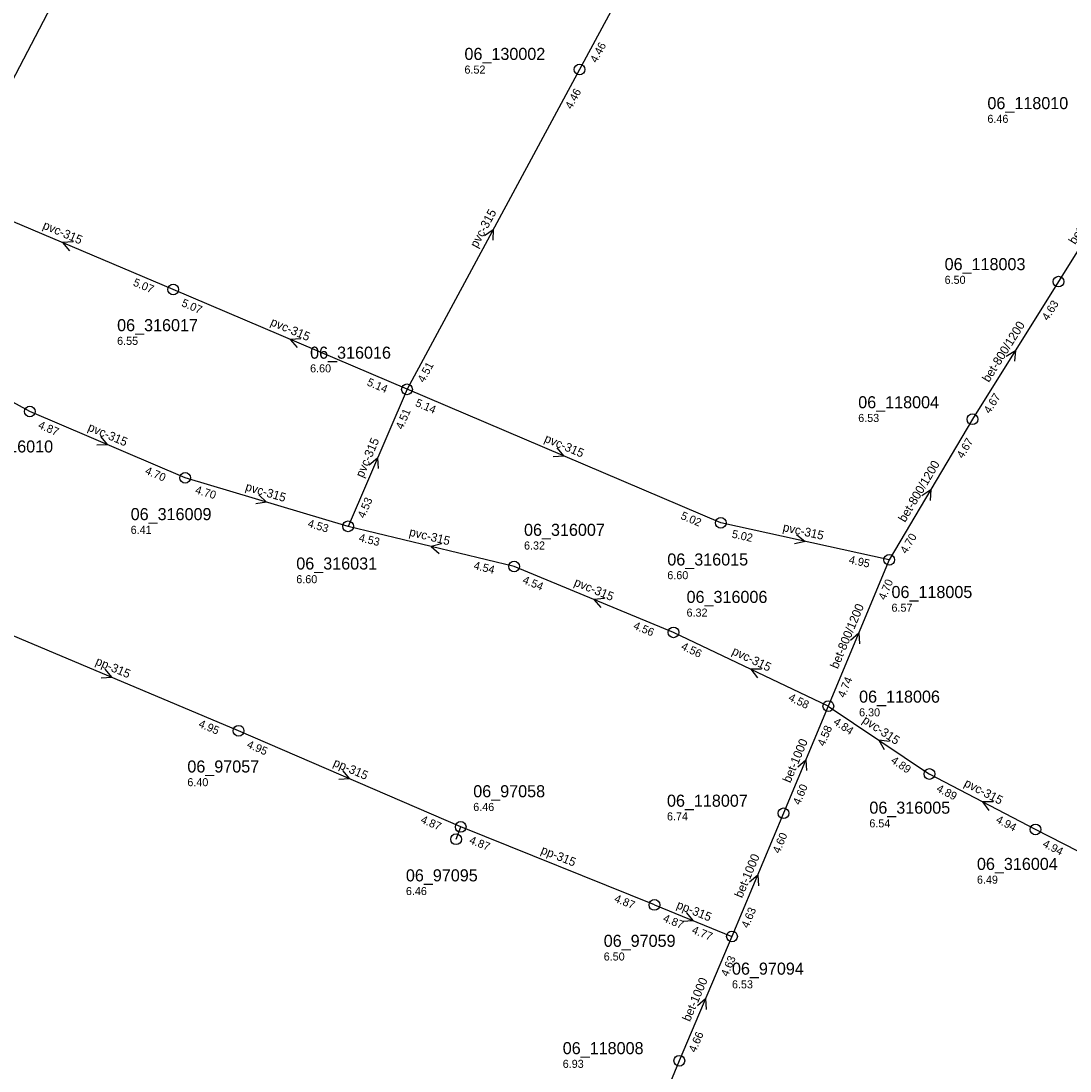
# Model space of a CAD drawing. Header units: metres. Extents: x 165198 to 166142, y 447057 to 448598.
# Tile 26 of 29: x 165679 to 165835, y 447970 to 448127. Entities that reach past the tile are written whole.
import ezdxf

# ---------------------------------------------------------------- set-up
doc = ezdxf.new("R2010")
doc.units = ezdxf.units.M

msp = doc.modelspace()

# ---------------------------------------------------------------- linework, layer by layer
at = {"layer": 'CON_BxH1000x1000mm', "linetype": 'Continuous'}
for points in [[(165799.095, 448024.722), (165792.425, 448008.74)], [(165792.425, 448008.74), (165784.741, 447990.377)], [(165784.741, 447990.377), (165776.886, 447971.85)], [(165776.886, 447971.85), (165761.133, 447933.606)]]:
    msp.add_lwpolyline(points, dxfattribs=at)
at = {"layer": 'CON_BxH250x250mm', "linetype": 'Continuous'}
msp.add_lwpolyline([(165743.614, 448004.873), (165744.295, 448006.713)], dxfattribs=at)
at = {"layer": 'CON_BxH315x315mm', "linetype": 'Continuous'}
for points in [[(165787.309, 448166.47), (165762.019, 448119.618)], [(165686.796, 448135.875), (165668.438, 448100.793)], [(165762.019, 448119.618), (165736.294, 448071.944)], [(165701.437, 448086.831), (165668.438, 448100.793)], [(165736.294, 448071.944), (165701.437, 448086.831)], [(165680.071, 448068.64), (165658.796, 448080.277)], [(165736.294, 448071.944), (165727.509, 448051.516)], [(165783.068, 448052.041), (165736.294, 448071.944)], [(165703.222, 448058.747), (165680.071, 448068.64)], [(165727.509, 448051.516), (165703.222, 448058.747)], [(165808.183, 448046.522), (165783.068, 448052.041)], [(165752.255, 448045.532), (165727.509, 448051.516)], [(165776.015, 448035.714), (165752.255, 448045.532)], [(165711.186, 448021.04), (165673.43, 448036.944)], [(165799.095, 448024.722), (165776.015, 448035.714)], [(165799.095, 448024.722), (165814.172, 448014.598)], [(165744.295, 448006.713), (165711.186, 448021.04)], [(165829.991, 448006.33), (165814.172, 448014.598)], [(165773.177, 447995.083), (165744.295, 448006.713)], [(165846.767, 447997.751), (165829.991, 448006.33)], [(165773.177, 447995.083), (165784.741, 447990.377)]]:
    msp.add_lwpolyline(points, dxfattribs=at)
at = {"layer": 'CON_BxH800x1200mm', "linetype": 'Continuous'}
for points in [[(165846.343, 448108.654), (165833.423, 448087.999)], [(165833.423, 448087.999), (165820.594, 448067.479)], [(165820.594, 448067.479), (165808.183, 448046.522)], [(165808.183, 448046.522), (165799.095, 448024.722)]]:
    msp.add_lwpolyline(points, dxfattribs=at)
at = {"layer": 'NOD_inspectieput'}
for centre in [(165762.02, 448119.62), (165833.42, 448088), (165701.44, 448086.83), (165736.29, 448071.94), (165680.07, 448068.64), (165820.59, 448067.48), (165703.22, 448058.75), (165727.51, 448051.52), (165783.07, 448052.04), (165808.18, 448046.52), (165752.26, 448045.53), (165776.02, 448035.71), (165799.1, 448024.72), (165711.19, 448021.04), (165814.17, 448014.6), (165792.42, 448008.74), (165744.3, 448006.71), (165829.99, 448006.33), (165743.61, 448004.87), (165773.18, 447995.08), (165784.74, 447990.38), (165776.89, 447971.85)]:
    msp.add_circle(centre, 0.8, dxfattribs=at)
at = {"layer": 'PIJL'}
for points in [[(165747.84, 448094.86), (165749.16, 448095.78), (165749.11, 448094.17)], [(165686.54, 448093.91), (165684.94, 448093.81), (165685.98, 448092.59)], [(165720.47, 448079.48), (165718.87, 448079.39), (165719.91, 448078.16)], [(165825.63, 448076.9), (165827.01, 448077.74), (165826.86, 448076.14)], [(165690.61, 448064.92), (165691.65, 448063.69), (165690.04, 448063.6)], [(165758.64, 448063.22), (165759.68, 448061.99), (165758.07, 448061.89)], [(165730.67, 448060.69), (165731.9, 448061.73), (165731.99, 448060.12)], [(165813.04, 448056.13), (165814.39, 448057), (165814.27, 448055.39)], [(165714.19, 448056.23), (165715.37, 448055.13), (165713.78, 448054.85)], [(165794.37, 448050.29), (165795.63, 448049.28), (165794.06, 448048.89)], [(165741.45, 448048.89), (165739.88, 448048.52), (165741.11, 448047.49)], [(165765.74, 448040.74), (165764.14, 448040.62), (165765.19, 448039.41)], [(165802.42, 448034.57), (165803.64, 448035.62), (165803.75, 448034.02)], [(165691.26, 448030.21), (165692.31, 448028.99), (165690.7, 448028.89)], [(165789.16, 448030.25), (165787.55, 448030.22), (165788.55, 448028.95)], [(165808.23, 448019.45), (165806.63, 448019.66), (165807.43, 448018.26)], [(165794.54, 448015.68), (165795.76, 448016.73), (165795.87, 448015.12)], [(165726.7, 448015.11), (165727.74, 448013.88), (165726.13, 448013.79)], [(165823.69, 448010.44), (165822.08, 448010.46), (165823.02, 448009.16)], [(165787.36, 447998.51), (165788.58, 447999.56), (165788.69, 447997.95)], [(165777.9, 447993.94), (165778.96, 447992.73), (165777.35, 447992.61)], [(165779.59, 447980.07), (165780.81, 447981.11), (165780.91, 447979.51)]]:
    msp.add_lwpolyline(points, dxfattribs=at)

# ---------------------------------------------------------------- texts
at = {"layer": 'DMM_BxH1000x1000mm'}
for rotation, p in [(67.35, (165793.44, 448013.18)), (67.29, (165786.25, 447996.02)), (67.02, (165778.47, 447977.59))]:
    msp.add_text('bet-1000', height=1.3, rotation=rotation, dxfattribs=at).set_placement(p)
at = {"layer": 'DMM_BxH315x315mm'}
for s, rotation, p in [('pvc-315', 61.65, (165746.74, 448092.93)), ('pvc-315', -22.93, (165681.88, 448095.94)), ('pvc-315', -23.13, (165715.82, 448081.53)), ('pvc-315', -23.14, (165688.6, 448065.84)), ('pvc-315', 66.73, (165729.75, 448058.68)), ('pvc-315', -23.05, (165756.65, 448064.16)), ('pvc-315', -16.58, (165712.1, 448056.9)), ('pvc-315', -13.59, (165736.53, 448050.13)), ('pvc-315', -12.39, (165792.23, 448050.82)), ('pvc-315', -22.45, (165761.08, 448042.72)), ('pvc-315', -25.47, (165784.62, 448032.49)), ('pp-315', -22.84, (165689.74, 448030.94)), ('pvc-315', -33.88, (165804.06, 448022.34)), ('pp-315', -23.4, (165725.18, 448015.84)), ('pvc-315', -27.59, (165819.22, 448012.85)), ('pp-315', -21.93, (165756.14, 448002.79)), ('pp-315', -22.14, (165776.36, 447994.63))]:
    msp.add_text(s, height=1.3, rotation=rotation, dxfattribs=at).set_placement(p)
at = {"layer": 'DMM_BxH800x1200mm'}
for rotation, p in [(57.97, (165835.92, 448093.44)), (57.99, (165823.04, 448072.88)), (59.37, (165810.55, 448052.02)), (67.37, (165800.51, 448030.18))]:
    msp.add_text('bet-800/1200', height=1.3, rotation=rotation, dxfattribs=at).set_placement(p)
at = {"layer": 'INV_BxH1000x1000mm'}
for s, rotation, p in [('4.58', 67.35, (165798.51, 448018.64)), ('4.60', 67.35, (165794.86, 448009.89)), ('4.60', 67.29, (165791.83, 448002.66)), ('4.63', 67.29, (165787.17, 447991.53)), ('4.63', 67.02, (165784.12, 447984.3)), ('4.66', 67.02, (165779.32, 447972.99))]:
    msp.add_text(s, height=1.2, rotation=rotation, dxfattribs=at).set_placement(p)
at = {"layer": 'INV_BxH315x315mm'}
for s, rotation, p in [('4.46', 61.64, (165764.55, 448120.52)), ('4.46', 61.65, (165760.83, 448113.62)), ('5.07', -22.93, (165695.36, 448087.45)), ('5.07', -23.13, (165702.57, 448084.39)), ('4.51', 61.65, (165738.83, 448072.85)), ('5.14', -23.13, (165730.22, 448072.58)), ('5.14', -23.05, (165737.43, 448069.5)), ('4.51', 66.73, (165735.64, 448065.87)), ('4.87', -23.14, (165681.2, 448066.2)), ('4.70', -23.14, (165697.14, 448059.39)), ('4.70', -16.58, (165704.63, 448056.45)), ('4.53', 66.73, (165729.95, 448052.64)), ('5.02', -23.05, (165776.99, 448052.67)), ('4.53', -16.58, (165721.4, 448051.46)), ('4.53', -13.59, (165729.03, 448049.3)), ('5.02', -12.39, (165784.64, 448049.85)), ('4.54', -13.59, (165746.16, 448045.16)), ('4.95', -12.39, (165802.09, 448046.02)), ('4.54', -22.45, (165753.42, 448043.1)), ('4.56', -22.45, (165769.93, 448036.28)), ('4.56', -25.47, (165777.05, 448033.23)), ('4.58', -25.47, (165793.05, 448025.61)), ('4.95', -22.84, (165705.11, 448021.65)), ('4.84', -33.88, (165799.75, 448022.11)), ('4.95', -23.4, (165712.31, 448018.59)), ('4.89', -33.88, (165808.32, 448016.36)), ('4.89', -27.59, (165815.11, 448012.08)), ('4.87', -23.4, (165738.22, 448007.38)), ('4.94', -27.59, (165823.98, 448007.44)), ('4.87', -21.93, (165745.48, 448004.3)), ('4.94', -27.08, (165830.95, 448003.82)), ('4.87', -21.93, (165767.09, 447995.59)), ('4.87', -22.14, (165774.35, 447992.66)), ('4.77', -22.14, (165778.65, 447990.91))]:
    msp.add_text(s, height=1.2, rotation=rotation, dxfattribs=at).set_placement(p)
at = {"layer": 'INV_BxH800x1200mm'}
for s, rotation, p in [('4.63', 57.99, (165831.85, 448082.09)), ('4.67', 57.99, (165823.18, 448068.22)), ('4.67', 59.37, (165819.17, 448061.54)), ('4.70', 59.37, (165810.75, 448047.33)), ('4.70', 67.37, (165807.6, 448040.44)), ('4.74', 67.37, (165801.53, 448025.88))]:
    msp.add_text(s, height=1.2, rotation=rotation, dxfattribs=at).set_placement(p)
at = {"layer": 'NLV_inspectieput'}
for s, p in [('6.52', (165744.86, 448119.01)), ('6.46', (165822.82, 448111.67)), ('6.50', (165816.44, 448087.67)), ('6.55', (165693.08, 448078.57)), ('6.60', (165721.85, 448074.47)), ('6.53', (165803.56, 448067.08)), ('6.41', (165695.1, 448050.4)), ('6.32', (165753.74, 448048.06)), ('6.60', (165719.79, 448043.04)), ('6.60', (165775.1, 448043.64)), ('6.57', (165808.52, 448038.79)), ('6.32', (165777.97, 448038.06)), ('6.30', (165803.69, 448023.19)), ('6.40', (165703.55, 448012.78)), ('6.46', (165746.17, 448009.09)), ('6.74', (165775.05, 448007.68)), ('6.54', (165805.22, 448006.64)), ('6.49', (165821.26, 447998.25)), ('6.46', (165736.13, 447996.55)), ('6.50', (165765.62, 447986.79)), ('6.53', (165784.74, 447982.64)), ('6.93', (165759.51, 447970.79))]:
    msp.add_text(s, height=1.2, dxfattribs=at).set_placement(p)
at = {"layer": 'NNR_inspectieput'}
for s, p in [('06_130002', (165744.86, 448121.05)), ('06_118010', (165822.82, 448113.71)), ('06_118003', (165816.44, 448089.71)), ('06_316017', (165693.08, 448080.61)), ('06_316016', (165721.85, 448076.51)), ('06_118004', (165803.56, 448069.12)), ('06_316010', (165671.49, 448062.53)), ('06_316009', (165695.1, 448052.44)), ('06_316007', (165753.74, 448050.1)), ('06_316015', (165775.1, 448045.68)), ('06_316031', (165719.79, 448045.08)), ('06_118005', (165808.52, 448040.83)), ('06_316006', (165777.97, 448040.1)), ('06_118006', (165803.69, 448025.23)), ('06_97057', (165703.55, 448014.82)), ('06_97058', (165746.17, 448011.13)), ('06_118007', (165775.05, 448009.72)), ('06_316005', (165805.22, 448008.68)), ('06_316004', (165821.26, 448000.29)), ('06_97095', (165736.13, 447998.59)), ('06_97059', (165765.62, 447988.83)), ('06_97094', (165784.74, 447984.68)), ('06_118008', (165759.51, 447972.83))]:
    msp.add_text(s, height=1.8, dxfattribs=at).set_placement(p)

doc.saveas('drawing.dxf')
